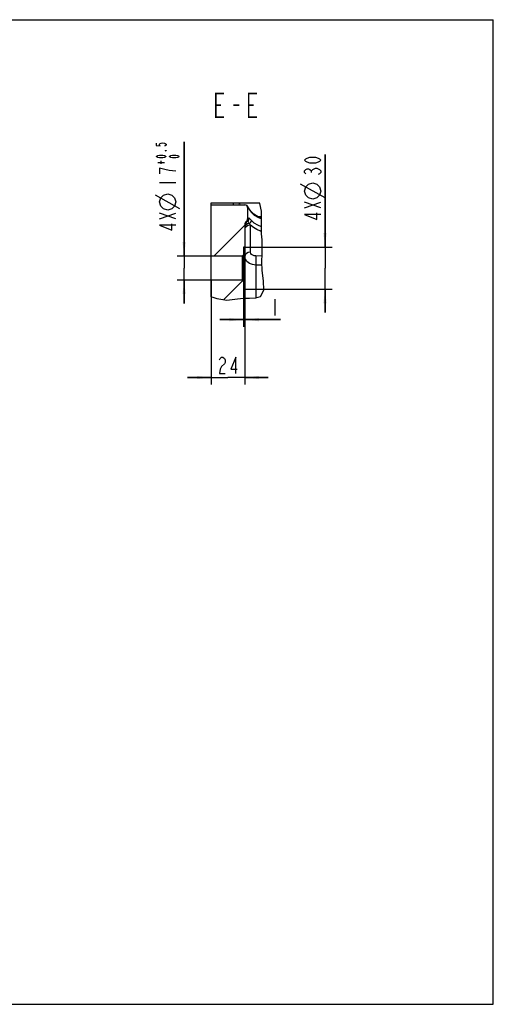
# Model space of a CAD drawing. Header units: millimetres. Extents: x 0 to 990, y 0 to 700.
# Tile 8 of 8: x 653 to 990, y 0 to 700. Entities that reach past the tile are written whole.
import ezdxf

# ---------------------------------------------------------------- set-up
doc = ezdxf.new("R2010")
doc.units = ezdxf.units.MM
doc.header["$LTSCALE"] = 54.45
doc.linetypes.add('CENTER', pattern=[0.6, 0.375, -0.075, 0.075, -0.075])
doc.layers.get('0').update_dxf_attribs({"linetype": 'CONTINUOUS'})
for name, color, linetype in [('010678030000_DXF_DIMENSION', 7, 'CONTINUOUS'), ('010678030000_DXF_FORMAT', 7, 'CONTINUOUS'), ('010678030000_DXF_HATCHING', 7, 'CONTINUOUS'), ('010678030000_DXF_TEXT', 7, 'CONTINUOUS'), ('010678030000DXF_CONTINUOUS_LINE', 7, 'CONTINUOUS')]:
    doc.layers.add(name, color=color, linetype=linetype)
doc.styles.get("Standard").update_dxf_attribs({"font": 'txt', "width": 0.7})
doc.dimstyles.new('DIMSTYLE_1', dxfattribs={"dimtxt": 11.666667, "dimasz": 10, "dimexe": 1.5, "dimexo": 0, "dimgap": 0.875, "dimtad": 1, "dimdsep": 46, "dimtxsty": 'Standard', "dimblk": '_FILLED', "dimblk1": '_FILLED', "dimblk2": '_FILLED', "dimcen": 0.09, "dimclrt": 5, "dimazin": 2, "dimtp": 0.01, "dimtm": 0.01, "dimtfac": 1, "dimtofl": 0, "dimtmove": 0, "dimatfit": 3, "dimldrblk": '_FILLED', "dimfxl": 0, "dimtolj": 1, "dimarcsym": 0})
doc.dimstyles.new('DIMSTYLE_2', dxfattribs={"dimtxt": 11.666667, "dimasz": 10, "dimexe": 1.5, "dimexo": 0, "dimgap": 0.875, "dimtad": 1, "dimdsep": 46, "dimtxsty": 'Standard', "dimblk": '_FILLED', "dimblk1": '_FILLED', "dimblk2": '_FILLED', "dimcen": 0.09, "dimclrt": 5, "dimazin": 2, "dimtol": 1, "dimtp": 0.5, "dimtfac": 0.6, "dimtofl": 0, "dimtmove": 0, "dimatfit": 3, "dimldrblk": '_FILLED', "dimfxl": 0, "dimtolj": 1, "dimarcsym": 0})
doc.dimstyles.get("Standard").update_dxf_attribs({"dimtxt": 11.666667, "dimasz": 10, "dimexe": 1.5, "dimexo": 0, "dimtad": 1, "dimdsep": 46, "dimtxsty": 'Standard', "dimblk": '_FILLED', "dimblk1": '_FILLED', "dimblk2": '_FILLED', "dimcen": 0.09, "dimclrt": 5, "dimazin": 2, "dimtol": 1, "dimtp": 0.01, "dimtm": 0.01, "dimtfac": 1, "dimtofl": 0, "dimtmove": 0, "dimatfit": 3, "dimldrblk": '_FILLED', "dimfxl": 0, "dimtolj": 1, "dimarcsym": 0})

# ---------------------------------------------------------------- blocks, each defined once
blk = doc.blocks.new('_FILLED')
at = {"color": 0, "linetype": 'ByBlock'}
blk.add_solid([(0, 0), (-1, 0.117), (-1, -0.117)], dxfattribs=at)
blk = doc.blocks.new('*D2')
at = {"layer": '010678030000_DXF_DIMENSION', "color": 2, "linetype": 'Continuous'}
for p, q in [((870.27, 538.39), (870.27, 604.21)), ((870.27, 604.21), (870.27, 523.39)), ((813.23, 538.39), (875.27, 538.39)), ((870.27, 491.73), (870.27, 523.39)), ((813.23, 508.39), (875.27, 508.39)), ((870.27, 508.39), (870.27, 491.73))]:
    blk.add_line(p, q, dxfattribs=at)
at = {"layer": '010678030000_DXF_DIMENSION', "color": 2, "linetype": 'Continuous', "xscale": 10, "yscale": 10, "zscale": 10}
for p, rotation in [((870.27, 538.39), 270), ((870.27, 508.39), 90)]:
    blk.add_blockref('_FILLED', p, dxfattribs=dict(at, rotation=rotation))
blk = doc.blocks.new('*D3')
at = {"layer": '010678030000_DXF_DIMENSION', "color": 2, "linetype": 'Continuous'}
for p, q in [((812.23, 508.39), (812.23, 481.75)), ((813.23, 508.39), (813.23, 481.75)), ((812.23, 486.75), (795.56, 486.75)), ((795.56, 486.75), (812.73, 486.75)), ((838.61, 486.75), (812.73, 486.75)), ((813.23, 486.75), (838.61, 486.75))]:
    blk.add_line(p, q, dxfattribs=at)
at = {"layer": '010678030000_DXF_DIMENSION', "color": 2, "linetype": 'Continuous', "xscale": 10, "yscale": 10, "zscale": 10}
blk.add_blockref('_FILLED', (812.23, 486.75), dxfattribs=at)
at = {"layer": '010678030000_DXF_DIMENSION', "color": 2, "linetype": 'Continuous', "xscale": 10, "yscale": 10, "zscale": 10, "rotation": 180}
blk.add_blockref('_FILLED', (813.23, 486.75), dxfattribs=at)
blk = doc.blocks.new('*D4')
at = {"layer": '010678030000_DXF_DIMENSION', "color": 2, "linetype": 'Continuous'}
for p, q in [((789.23, 514.89), (789.23, 440.6)), ((813.23, 508.39), (813.23, 440.6)), ((789.23, 445.6), (772.56, 445.6)), ((772.56, 445.6), (801.23, 445.6)), ((829.9, 445.6), (801.23, 445.6)), ((813.23, 445.6), (829.9, 445.6))]:
    blk.add_line(p, q, dxfattribs=at)
at = {"layer": '010678030000_DXF_DIMENSION', "color": 2, "linetype": 'Continuous', "xscale": 10, "yscale": 10, "zscale": 10}
blk.add_blockref('_FILLED', (789.23, 445.6), dxfattribs=at)
at = {"layer": '010678030000_DXF_DIMENSION', "color": 2, "linetype": 'Continuous', "xscale": 10, "yscale": 10, "zscale": 10, "rotation": 180}
blk.add_blockref('_FILLED', (813.23, 445.6), dxfattribs=at)
blk = doc.blocks.new('*D5')
at = {"layer": '010678030000_DXF_DIMENSION', "color": 2, "linetype": 'Continuous'}
for p, q in [((770.02, 531.89), (770.02, 613.25)), ((770.02, 613.25), (770.02, 523.39)), ((789.23, 531.89), (765.02, 531.89)), ((770.02, 498.23), (770.02, 523.39)), ((789.23, 514.89), (765.02, 514.89)), ((770.02, 514.89), (770.02, 498.23))]:
    blk.add_line(p, q, dxfattribs=at)
at = {"layer": '010678030000_DXF_DIMENSION', "color": 2, "linetype": 'Continuous', "xscale": 10, "yscale": 10, "zscale": 10}
for p, rotation in [((770.02, 531.89), 270), ((770.02, 514.89), 90)]:
    blk.add_blockref('_FILLED', p, dxfattribs=dict(at, rotation=rotation))
blk = doc.blocks.new('XSEC_FILLED')
at = {"color": 0, "linetype": 'ByBlock'}
blk.add_solid([(0, 0), (-1, 0.117), (-1, -0.117)], dxfattribs=at)
blk = doc.blocks.new('HATCHING_BL0', base_point=(504.67, 537.12))
at = {"layer": '010678030000_DXF_HATCHING', "color": 7, "linetype": 'CENTER'}
for p, q in [((198.14, 543.14), (198.14, 576.47)), ((198.14, 497.77), (198.14, 531.11))]:
    blk.add_line(p, q, dxfattribs=at)
at = {"layer": '010678030000_DXF_HATCHING', "color": 2, "linetype": 'Continuous'}
for p, q in [((789.72, 568.39), (789.23, 567.9)), ((813.24, 553.97), (791.16, 531.89)), ((811.66, 514.46), (798.19, 500.98))]:
    blk.add_line(p, q, dxfattribs=at)
at = {"layer": '010678030000_DXF_HATCHING', "color": 9, "linetype": 'CENTER'}
blk.add_line((198.14, 531.11), (198.14, 543.14), dxfattribs=at)
at = {"layer": '010678030000_DXF_HATCHING', "color": 7, "linetype": 'Continuous', "const_width": 1.17}
for points in [[(200.18, 582.3), (196.1, 582.3), (196.1, 593.97), (200.18, 593.97)], [(196.1, 588.14), (198.65, 588.14)], [(200.18, 480.27), (196.1, 480.27), (196.1, 491.94), (200.18, 491.94)], [(196.1, 486.11), (198.65, 486.11)]]:
    blk.add_lwpolyline(points, dxfattribs=at)
at = {"layer": '010678030000_DXF_HATCHING', "color": 7, "linetype": 'Continuous'}
for points in [[(216.38, 576.47), (198.14, 576.47)], [(217.14, 497.77), (198.14, 497.77)]]:
    blk.add_leader(points, dimstyle='Standard', override={"dimtad": 0, "dimldrblk": 'XSEC_FILLED'}, dxfattribs=at)

msp = doc.modelspace()

# ---------------------------------------------------------------- linework, layer by layer
at = {"color": 2, "linetype": 'Continuous'}
for p, q in [((823.83, 569.392), (823.581, 569.893)), ((825.094, 563.904), (823.83, 569.392)), ((825.2, 558.099), (825.094, 563.904)), ((825.038, 552.181), (825.2, 558.099)), ((825.178, 547.763), (825.038, 552.181)), ((825.451, 543.425), (825.178, 547.763)), ((825.642, 539.198), (825.451, 543.425)), ((825.553, 533.648), (825.642, 539.198)), ((825.394, 527.946), (825.553, 533.648)), ((825.642, 521.685), (825.394, 527.946)), ((826.495, 514.392), (825.642, 521.685)), ((826.651, 507.697), (826.495, 514.392)), ((824.434, 503.266), (826.651, 507.697)), ((789.229, 502.89), (790.438, 502.685)), ((790.438, 502.685), (793.334, 501.757)), ((793.334, 501.757), (800.507, 500.615)), ((800.507, 500.615), (806.213, 501.274)), ((806.213, 501.274), (812.055, 502.059)), ((812.055, 502.059), (816.573, 502.047)), ((816.573, 502.047), (820.989, 502.175)), ((820.989, 502.175), (824.434, 503.266))]:
    msp.add_line(p, q, dxfattribs=at)
at = {"layer": '010678030000_DXF_DIMENSION', "color": 5, "linetype": 'Continuous'}
for p, q in [((751.349, 598.552), (756.016, 598.552)), ((753.683, 597.502), (753.683, 599.602)), ((752.516, 594.41), (752.516, 590.327)), ((860.551, 591.451), (860.551, 592.472)), ((752.516, 584.202), (764.183, 584.202)), ((870.273, 573.295), (852.773, 583.017)), ((767.099, 565.535), (749.599, 575.257)), ((855.689, 566.197), (867.356, 570.281)), ((867.356, 566.197), (855.689, 570.281)), ((752.516, 558.438), (764.183, 562.521)), ((764.183, 558.438), (752.516, 562.521)), ((834.529, 501.33), (834.529, 489.663))]:
    msp.add_line(p, q, dxfattribs=at)
for points in [[(750.183, 612.202), (750.183, 610.627), (753.099, 610.364), (752.516, 610.889), (752.516, 611.414), (753.099, 611.939), (753.683, 612.202), (754.849, 612.464), (756.016, 612.202), (756.599, 611.939), (757.183, 611.414), (757.183, 610.889), (756.599, 610.364), (756.016, 610.102)], [(757.183, 602.752), (756.599, 602.227), (756.016, 601.964), (754.849, 601.702), (752.516, 601.702), (751.349, 601.964), (750.766, 602.227), (750.183, 602.752), (750.766, 603.277), (751.349, 603.539), (752.516, 603.802), (754.849, 603.802), (756.016, 603.539), (756.599, 603.277), (757.183, 602.752)], [(757.183, 606.952), (757.183, 606.689), (756.599, 606.689), (757.183, 606.952)], [(766.516, 602.752), (765.933, 602.227), (765.349, 601.964), (764.183, 601.702), (761.849, 601.702), (760.683, 601.964), (760.099, 602.227), (759.516, 602.752), (760.099, 603.277), (760.683, 603.539), (761.849, 603.802), (764.183, 603.802), (765.349, 603.539), (765.933, 603.277), (766.516, 602.752)], [(867.356, 600.128), (866.384, 599.107), (865.412, 598.597), (863.467, 598.086), (859.578, 598.086), (857.634, 598.597), (856.662, 599.107), (855.689, 600.128), (856.662, 601.149), (857.634, 601.659), (859.578, 602.17), (863.467, 602.17), (865.412, 601.659), (866.384, 601.149), (867.356, 600.128)], [(764.183, 592.368), (759.322, 592.879), (756.405, 593.389), (752.516, 594.41)], [(856.662, 590.43), (855.689, 591.451), (855.689, 592.472), (856.662, 593.492), (857.634, 594.003), (858.606, 594.003), (859.578, 593.492), (860.551, 592.472), (861.523, 593.492)], [(861.523, 593.492), (863.467, 594.513), (864.439, 594.513), (866.384, 593.492)], [(866.384, 593.492), (867.356, 592.472), (867.356, 591.451), (866.384, 590.43), (865.412, 589.92)], [(861.523, 572.322), (858.606, 573.295), (856.662, 575.239), (855.689, 578.156), (856.662, 581.072), (858.606, 583.017), (861.523, 583.989), (864.439, 583.017), (866.384, 581.072), (867.356, 578.156), (866.384, 575.239), (864.439, 573.295), (861.523, 572.322)], [(758.349, 564.563), (755.433, 565.535), (753.488, 567.48), (752.516, 570.396), (753.488, 573.313), (755.433, 575.257), (758.349, 576.23), (761.266, 575.257), (763.21, 573.313), (764.183, 570.396), (763.21, 567.48), (761.266, 565.535), (758.349, 564.563)], [(867.356, 561.604), (855.689, 561.604), (864.439, 558.031), (864.439, 562.624)], [(764.183, 553.844), (752.516, 553.844), (761.266, 550.271), (761.266, 554.865)], [(795.104, 458.244), (795.615, 459.216), (796.636, 460.188), (797.656, 460.188), (798.677, 459.216), (799.188, 458.244), (799.188, 456.299), (798.677, 455.327)], [(798.677, 455.327), (796.636, 453.382), (795.615, 451.438), (795.104, 448.521), (799.188, 448.521)], [(806.844, 448.521), (806.844, 460.188), (803.271, 451.438), (807.865, 451.438)]]:
    msp.add_lwpolyline(points, dxfattribs=at)
at = {"layer": '010678030000_DXF_FORMAT', "color": 7, "linetype": 'Continuous'}
for p, q in [((0, 700), (990, 700)), ((990, 0), (990, 700)), ((0, 0), (990, 0))]:
    msp.add_line(p, q, dxfattribs=at)
at = {"layer": '010678030000_DXF_TEXT', "color": 5, "linetype": 'Continuous', "const_width": 1.167}
for points in [[(798.458, 630.799), (792.625, 630.799), (792.625, 647.466), (798.458, 647.466)], [(821.792, 630.799), (815.958, 630.799), (815.958, 647.466), (821.792, 647.466)], [(792.625, 639.133), (796.271, 639.133)], [(805.021, 639.133), (809.396, 639.133)], [(815.958, 639.133), (819.604, 639.133)]]:
    msp.add_lwpolyline(points, dxfattribs=at)
at = {"layer": '010678030000DXF_CONTINUOUS_LINE', "color": 7, "linetype": 'Continuous'}
for p, q in [((789.229, 502.89), (789.229, 569.893)), ((789.229, 569.893), (823.581, 569.893)), ((789.229, 568.393), (813.229, 568.393)), ((814.816, 567.847), (814.18, 568.244)), ((815.188, 567.429), (814.816, 567.847)), ((815.43, 567.057), (815.188, 567.429)), ((815.665, 566.642), (815.43, 567.057)), ((815.229, 566.393), (815.229, 558.393)), ((815.938, 566.139), (815.665, 566.642)), ((816.294, 565.487), (815.938, 566.139)), ((817.438, 563.819), (816.294, 565.487)), ((813.229, 553.921), (813.229, 502.056)), ((825.092, 558.748), (825.189, 558.712)), ((812.229, 532.894), (811.228, 531.893)), ((812.229, 538.393), (812.229, 508.393)), ((813.229, 538.393), (812.229, 538.393)), ((811.228, 531.893), (789.229, 531.893)), ((811.228, 531.893), (811.228, 514.893)), ((811.228, 514.893), (789.229, 514.893)), ((812.229, 513.892), (811.228, 514.893)), ((813.229, 508.393), (812.229, 508.393))]:
    msp.add_line(p, q, dxfattribs=at)
at = {"layer": '010678030000DXF_CONTINUOUS_LINE', "color": 9, "linetype": 'Continuous'}
for p, q in [((814.349, 568.157), (815.067, 567.507)), ((815.067, 567.507), (815.395, 566.594)), ((815.922, 565.942), (816.423, 565.054)), ((816.294, 565.487), (816.424, 565.054)), ((822.114, 560.155), (825.164, 560.107)), ((813.469, 553.36), (813.434, 553.223)), ((814.14, 555.799), (813.464, 554.615)), ((814.159, 554.196), (813.469, 553.36)), ((815.178, 556.687), (814.14, 555.799)), ((816.083, 558.016), (816.068, 558.841)), ((817.229, 534.686), (817.229, 553.887)), ((822.486, 559.517), (825.196, 558.317)), ((825.092, 558.748), (825.19, 558.686)), ((814.401, 552.99), (813.534, 551.996)), ((825.127, 549.353), (824.396, 549.624)), ((825.506, 531.953), (821.16, 532.004)), ((821.087, 526.622), (821.09, 502.207)), ((825.489, 525.541), (821.09, 525.593))]:
    msp.add_line(p, q, dxfattribs=at)
for points in [[(805.229, 568.393), (805.211, 568.574), (805.196, 569.095), (805.184, 569.893)], [(808.748, 569.893), (809.522, 568.866), (809.716, 568.393)], [(815.395, 566.594), (815.588, 566.469), (815.922, 565.942)], [(816.423, 565.054), (817.927, 562.98), (819.97, 561.116), (822.486, 559.517)], [(816.516, 555.151), (815.217, 554.817), (814.159, 554.196)], [(817.229, 553.887), (815.699, 553.654), (814.401, 552.99)], [(815.178, 556.687), (815.058, 556.723), (814.938, 556.762), (814.824, 556.801), (814.722, 556.839), (814.639, 556.871), (814.583, 556.894), (814.563, 556.902)], [(815.178, 556.687), (815.768, 557.254), (816.083, 558.016)], [(816.516, 555.151), (816.175, 555.637), (815.841, 556.083), (815.554, 556.422), (815.334, 556.62), (815.178, 556.687)], [(816.068, 558.841), (815.583, 558.686), (815.313, 558.536), (815.229, 558.393)], [(817.892, 557.302), (817.305, 557.946), (816.851, 558.405), (816.508, 558.692), (816.253, 558.829), (816.068, 558.841)], [(816.516, 555.151), (817.102, 555.575), (817.564, 556.125), (817.84, 556.727), (817.892, 557.302)], [(817.229, 553.887), (816.874, 554.488), (816.516, 555.151)], [(824.396, 549.624), (821.719, 550.795), (819.301, 552.23), (817.229, 553.887)], [(825.051, 552.665), (822.481, 553.803), (819.952, 555.413), (817.892, 557.302)], [(824.396, 549.624), (824.819, 550.238), (825.081, 550.837)], [(817.229, 534.686), (815.699, 534.453), (814.401, 533.789), (813.534, 532.795), (813.229, 531.622)], [(821.16, 532.004), (819.954, 532.143), (818.858, 532.526), (817.985, 533.118), (817.423, 533.862), (817.229, 534.686)], [(821.16, 532.004), (821.133, 530.857), (821.11, 529.447), (821.094, 527.968), (821.087, 526.622)], [(821.09, 525.593), (818.665, 525.911), (816.478, 526.773), (814.738, 528.102), (813.617, 529.772), (813.229, 531.622)]]:
    msp.add_lwpolyline(points, dxfattribs=at)
at = {"layer": '010678030000DXF_CONTINUOUS_LINE', "color": 7, "linetype": 'Continuous'}
msp.add_lwpolyline([(825.092, 558.748), (822.723, 559.777), (819.746, 561.626), (817.438, 563.819)], dxfattribs=at)
for centre, radius, start, end in [((813.229, 566.393), 2, 0, 90), ((817.229, 553.921), 4, 131.810315, 180), ((813.229, 558.393), 2, 311.810315, 360)]:
    msp.add_arc(centre, radius, start, end, dxfattribs=at)

# ---------------------------------------------------------------- block references
msp.add_blockref('HATCHING_BL0', (504.666, 537.122))

# ---------------------------------------------------------------- dimensions: what is measured, and where the dimension line sits
at = {"layer": '010678030000_DXF_DIMENSION', "color": 2, "linetype": 'Continuous'}
for base, p1, p2, dimstyle, picture, middle in [((770.016, 514.893), (789.229, 531.893), (789.229, 514.893), 'DIMSTYLE_2', '*D5', (770.016, 548.23)), ((870.273, 508.393), (813.229, 538.393), (813.229, 508.393), 'DIMSTYLE_1', '*D2', (870.273, 555.989))]:
    dim = msp.add_linear_dim(base=base, p1=p1, p2=p2, angle=270, text='4X%%c<>', dimstyle=dimstyle, dxfattribs=at)
    dim.commit()
    dim.dimension.update_dxf_attribs({"geometry": picture, "text_midpoint": middle, "dimtype": 160})
dim = msp.add_linear_dim(base=(789.229, 445.605), p1=(813.229, 508.393), p2=(789.229, 514.893), angle=180, dimstyle='DIMSTYLE_1', dxfattribs=at)
dim.commit()
dim.dimension.update_dxf_attribs({"geometry": '*D4', "text_midpoint": (793.063, 445.605), "dimtype": 160})
dim = msp.add_linear_dim(base=(813.229, 486.746), p1=(812.229, 508.393), p2=(813.229, 508.393), dimstyle='DIMSTYLE_1', dxfattribs=at)
dim.commit()
dim.dimension.update_dxf_attribs({"geometry": '*D3', "text_midpoint": (830.446, 486.746), "dimtype": 160})

doc.saveas('drawing.dxf')
